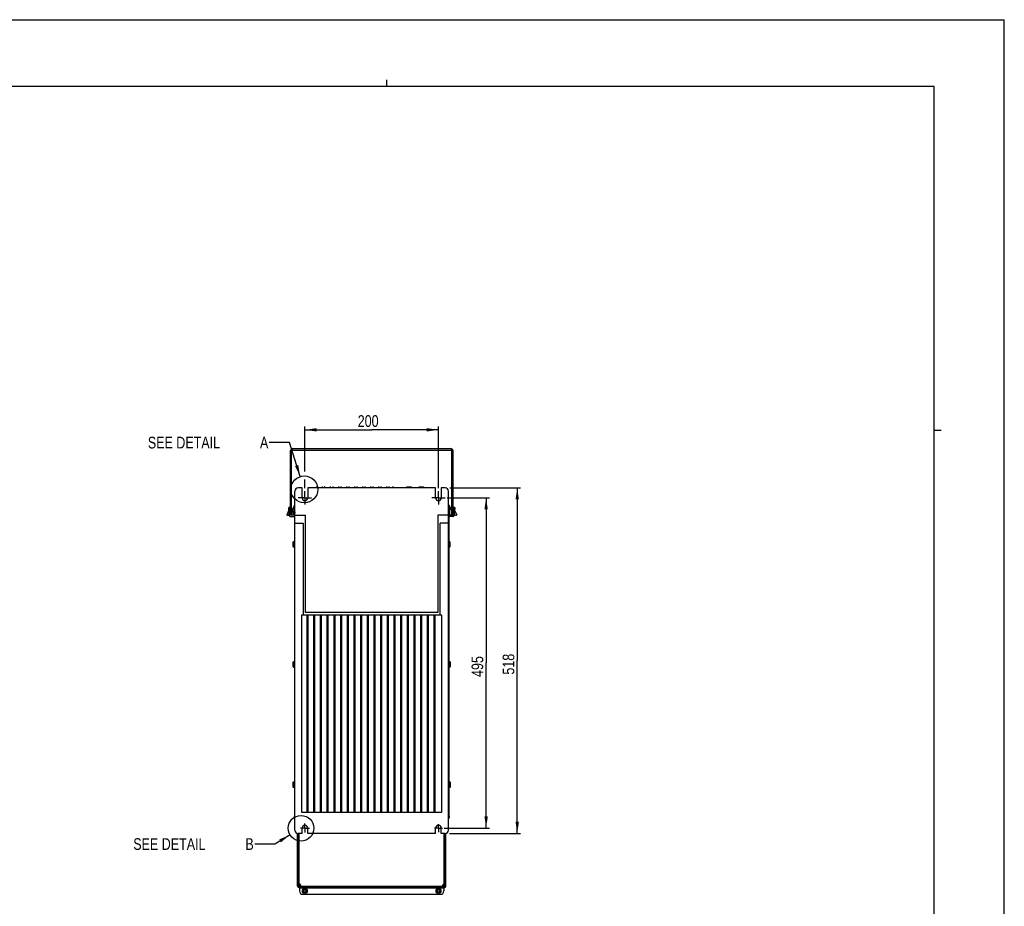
# Model space of a CAD drawing. Extents: x 0 to 594, y 0 to 420.
# Tile 58 of 58: x 299 to 594, y 154 to 420. Entities that reach past the tile are written whole.
import ezdxf

# ---------------------------------------------------------------- set-up
doc = ezdxf.new("R2010")
doc.units = 0
doc.header["$LTSCALE"] = 32.67
doc.linetypes.add('CENTER', pattern=[0.6, 0.375, -0.075, 0.075, -0.075])
doc.layers.get('0').update_dxf_attribs({"linetype": 'CONTINUOUS'})
for name, color, linetype in [('DATUM_AXIS', 7, 'CONTINUOUS'), ('DRAFTS', 7, 'CONTINUOUS'), ('ROUNDS', 7, 'CONTINUOUS')]:
    doc.layers.add(name, color=color, linetype=linetype)
doc.styles.get("Standard").update_dxf_attribs({"font": 'txt', "width": 0.8})
doc.dimstyles.get("Standard").update_dxf_attribs({"dimtxt": 2.5, "dimasz": 2.5, "dimexe": 1.25, "dimexo": 0.625, "dimtad": 1, "dimcen": 2.5, "dimazin": 3, "dimtfac": 1, "dimtmove": 0, "dimatfit": 3})

# ---------------------------------------------------------------- blocks, each defined once
blk = doc.blocks.new('_FILLED')
at = {"color": 0, "linetype": 'BYBLOCK'}
blk.add_solid([(0, 0), (-1, 0.143), (-1, -0.143)], dxfattribs=at)
blk = doc.blocks.new('*D8')
at = {"color": 2, "linetype": 'CONTINUOUS'}
for p, q in [((427.87, 279.73), (449.08, 279.73)), ((448.08, 279.73), (448.08, 227.93)), ((448.08, 176.13), (448.08, 227.93)), ((427.75, 176.13), (449.08, 176.13))]:
    blk.add_line(p, q, dxfattribs=at)
at = {"color": 2, "linetype": 'CONTINUOUS', "xscale": 3.5, "yscale": 3.5, "zscale": 3.5}
for p, rotation in [((448.08, 279.73), 90), ((448.08, 176.13), 270)]:
    blk.add_blockref('_FILLED', p, dxfattribs=dict(at, rotation=rotation))
at = {"color": 5, "linetype": 'CONTINUOUS', "width": 0.8}
blk.add_text('518', height=3.5, rotation=90, dxfattribs=at).set_placement((447.21, 223.73))
blk = doc.blocks.new('*D12')
at = {"color": 2, "linetype": 'CONTINUOUS'}
for p, q in [((427.05, 276.73), (439.76, 276.73)), ((438.76, 276.73), (438.76, 227.23)), ((438.76, 177.73), (438.76, 227.23)), ((426.15, 177.73), (439.76, 177.73))]:
    blk.add_line(p, q, dxfattribs=at)
at = {"color": 2, "linetype": 'CONTINUOUS', "xscale": 3.5, "yscale": 3.5, "zscale": 3.5}
for p, rotation in [((438.76, 276.73), 90), ((438.76, 177.73), 270)]:
    blk.add_blockref('_FILLED', p, dxfattribs=dict(at, rotation=rotation))
at = {"color": 5, "linetype": 'CONTINUOUS', "width": 0.8}
blk.add_text('495', height=3.5, rotation=90, dxfattribs=at).set_placement((437.89, 223.03))
blk = doc.blocks.new('*D13')
at = {"color": 2, "linetype": 'CONTINUOUS'}
for p, q in [((384.49, 284.62), (384.49, 298.09)), ((424.49, 279.64), (424.49, 298.09)), ((384.49, 297.09), (404.49, 297.09)), ((424.49, 297.09), (404.49, 297.09)), ((384.49, 279.57), (384.49, 282.17))]:
    blk.add_line(p, q, dxfattribs=at)
at = {"color": 2, "linetype": 'CONTINUOUS', "xscale": 3.5, "yscale": 3.5, "zscale": 3.5, "rotation": 180}
blk.add_blockref('_FILLED', (384.49, 297.09), dxfattribs=at)
at = {"color": 2, "linetype": 'CONTINUOUS', "xscale": 3.5, "yscale": 3.5, "zscale": 3.5}
blk.add_blockref('_FILLED', (424.49, 297.09), dxfattribs=at)
at = {"color": 5, "linetype": 'CONTINUOUS', "width": 0.8}
blk.add_text('200', height=3.5, dxfattribs=at).set_placement((400.29, 297.97))

msp = doc.modelspace()

# ---------------------------------------------------------------- linework, layer by layer
at = {"color": 7, "linetype": 'CONTINUOUS'}
for p, q in [((0, 420), (594, 420)), ((594, 0), (594, 420)), ((573, 400), (21, 400)), ((573, 20), (573, 400)), ((380.187, 271.49), (380.187, 290.89)), ((428.787, 290.89), (380.187, 290.89)), ((380.487, 290.89), (380.519, 290.989)), ((380.487, 271.49), (380.487, 290.89)), ((380.519, 290.989), (380.535, 291.037)), ((380.787, 291.49), (428.187, 291.49)), ((428.44, 291.037), (428.456, 290.989)), ((428.456, 290.989), (428.487, 290.89)), ((428.487, 271.49), (428.487, 290.89)), ((428.787, 290.89), (428.787, 271.49)), ((381.487, 177.13), (381.487, 278.73)), ((388.087, 279.73), (388.087, 280.09)), ((389.687, 280.09), (389.687, 279.73)), ((390.487, 279.73), (390.487, 280.09)), ((392.087, 280.09), (392.087, 279.73)), ((392.887, 279.73), (392.887, 280.09)), ((394.487, 280.09), (394.487, 279.73)), ((395.287, 279.73), (395.287, 280.09)), ((396.887, 280.09), (396.887, 279.73)), ((397.687, 279.73), (397.687, 280.09)), ((399.287, 280.09), (399.287, 279.73)), ((400.087, 279.73), (400.087, 280.09)), ((401.687, 280.09), (401.687, 279.73)), ((402.487, 279.73), (402.487, 280.09)), ((404.087, 280.09), (404.087, 279.73)), ((404.887, 279.73), (404.887, 280.09)), ((406.487, 280.09), (406.487, 279.73)), ((407.287, 279.73), (407.287, 280.09)), ((408.887, 280.09), (408.887, 279.73)), ((409.687, 279.73), (409.687, 280.09)), ((414.987, 279.73), (414.987, 280.037)), ((414.987, 280.037), (416.287, 280.037)), ((416.087, 280.037), (416.087, 279.73)), ((416.287, 280.037), (416.287, 279.73)), ((418.687, 279.73), (418.687, 280.037)), ((418.687, 280.037), (419.987, 280.037)), ((419.287, 279.73), (419.287, 280.037)), ((419.987, 280.037), (419.987, 279.73)), ((427.487, 177.13), (427.487, 278.73)), ((381.439, 274.313), (381.439, 274.51)), ((381.487, 274.51), (381.439, 274.51)), ((427.538, 274.51), (427.487, 274.51)), ((427.538, 274.313), (427.538, 274.51)), ((379.665, 273.01), (379.016, 271.617)), ((379.287, 271.49), (379.745, 271.49)), ((379.413, 271.521), (379.382, 271.526)), ((379.478, 271.511), (379.413, 271.521)), ((379.548, 271.5), (379.478, 271.511)), ((379.62, 271.49), (379.548, 271.5)), ((379.62, 271.49), (379.732, 271.731)), ((379.75, 271.394), (379.624, 273.81)), ((379.8, 273.81), (379.624, 273.81)), ((379.945, 273.417), (379.644, 273.417)), ((379.923, 273.576), (379.8, 273.81)), ((380.187, 273.332), (379.882, 273.767)), ((379.945, 273.417), (379.941, 273.507)), ((380.045, 271.51), (379.945, 273.417)), ((380.141, 274.029), (379.964, 273.651)), ((380.145, 271.51), (380.041, 273.488)), ((380.187, 271.51), (380.045, 271.51)), ((380.187, 273.161), (380.048, 273.36)), ((380.187, 272.95), (380.069, 272.95)), ((380.105, 273.601), (380.09, 273.47)), ((380.12, 273.748), (380.105, 273.601)), ((380.187, 272.17), (380.11, 272.17)), ((380.128, 273.828), (380.12, 273.748)), ((380.134, 273.889), (380.128, 273.828)), ((380.137, 273.921), (380.134, 273.889)), ((380.139, 273.948), (380.137, 273.921)), ((380.141, 273.97), (380.139, 273.948)), ((380.487, 271.49), (380.187, 271.49)), ((381.245, 271.51), (380.487, 271.51)), ((380.621, 272.966), (380.545, 271.51)), ((381.131, 273.98), (380.7, 273.235)), ((381.139, 274.22), (381.045, 271.51)), ((381.339, 274.217), (381.245, 271.51)), ((381.387, 271.53), (381.34, 271.53)), ((381.487, 274.313), (381.439, 274.313)), ((381.487, 271.53), (384.687, 271.53)), ((384.687, 242.33), (384.687, 271.53)), ((424.287, 271.53), (424.287, 242.33)), ((427.487, 271.53), (424.287, 271.53)), ((427.538, 274.313), (427.487, 274.313)), ((427.487, 272.787), (427.49, 272.707)), ((427.635, 271.53), (427.587, 271.53)), ((427.732, 271.51), (427.638, 274.217)), ((428.487, 271.51), (427.732, 271.51)), ((427.932, 271.51), (427.838, 274.22)), ((427.846, 273.98), (428.276, 273.235)), ((428.356, 272.966), (428.432, 271.51)), ((428.487, 271.49), (428.787, 271.49)), ((428.787, 273.329), (429.095, 273.767)), ((428.929, 273.36), (428.787, 273.158)), ((428.908, 272.95), (428.787, 272.95)), ((428.867, 272.17), (428.787, 272.17)), ((428.932, 271.51), (428.787, 271.51)), ((428.936, 273.488), (428.832, 271.51)), ((428.834, 274.029), (429.012, 273.649)), ((428.838, 273.921), (428.836, 273.948)), ((428.841, 273.889), (428.838, 273.921)), ((428.847, 273.828), (428.841, 273.889)), ((428.855, 273.748), (428.847, 273.828)), ((428.862, 273.682), (428.855, 273.748)), ((428.881, 273.503), (428.862, 273.682)), ((428.885, 273.468), (428.881, 273.503)), ((429.032, 273.417), (428.932, 271.51)), ((429.036, 273.507), (429.032, 273.417)), ((429.333, 273.417), (429.032, 273.417)), ((429.177, 273.81), (429.054, 273.576)), ((429.353, 273.81), (429.177, 273.81)), ((429.353, 273.81), (429.227, 271.394)), ((429.687, 271.49), (429.232, 271.49)), ((429.244, 271.727), (429.355, 271.49)), ((429.311, 273.007), (429.959, 271.617)), ((429.53, 271.516), (429.462, 271.506)), ((429.593, 271.526), (429.53, 271.516)), ((429.652, 271.536), (429.593, 271.526)), ((380.05, 271.11), (381.141, 271.11)), ((381.487, 269.13), (383.987, 269.13)), ((383.987, 269.13), (383.987, 241.554)), ((424.987, 241.554), (424.987, 269.13)), ((427.487, 269.13), (424.987, 269.13)), ((428.927, 271.11), (427.836, 271.11)), ((380.887, 263.41), (380.887, 262.15)), ((381.057, 263.58), (381.057, 261.98)), ((381.057, 263.58), (381.387, 263.58)), ((427.817, 263.58), (427.587, 263.58)), ((427.817, 261.98), (427.817, 263.58)), ((427.987, 262.15), (427.987, 263.41)), ((381.057, 261.98), (381.387, 261.98)), ((427.817, 261.98), (427.587, 261.98)), ((424.287, 242.33), (384.687, 242.33)), ((383.487, 241.554), (383.487, 182.554)), ((425.487, 241.554), (383.487, 241.554)), ((385.087, 241.354), (385.087, 182.754)), ((385.487, 241.354), (385.087, 241.354)), ((385.487, 182.754), (385.487, 241.354)), ((387.087, 241.354), (387.087, 182.754)), ((387.487, 241.354), (387.087, 241.354)), ((387.487, 182.754), (387.487, 241.354)), ((389.087, 241.354), (389.087, 182.754)), ((389.487, 241.354), (389.087, 241.354)), ((389.487, 182.754), (389.487, 241.354)), ((391.087, 241.354), (391.087, 182.754)), ((391.487, 241.354), (391.087, 241.354)), ((391.487, 182.754), (391.487, 241.354)), ((393.087, 241.354), (393.087, 182.754)), ((393.487, 241.354), (393.087, 241.354)), ((393.487, 182.754), (393.487, 241.354)), ((395.087, 241.354), (395.087, 182.754)), ((395.487, 241.354), (395.087, 241.354)), ((395.487, 182.754), (395.487, 241.354)), ((397.087, 241.354), (397.087, 182.754)), ((397.487, 241.354), (397.087, 241.354)), ((397.487, 182.754), (397.487, 241.354)), ((399.087, 241.354), (399.087, 182.754)), ((399.487, 241.354), (399.087, 241.354)), ((399.487, 182.754), (399.487, 241.354)), ((401.087, 241.354), (401.087, 182.754)), ((401.487, 241.354), (401.087, 241.354)), ((401.487, 182.754), (401.487, 241.354)), ((403.087, 241.354), (403.087, 182.754)), ((403.487, 241.354), (403.087, 241.354)), ((403.487, 182.754), (403.487, 241.354)), ((405.087, 241.354), (405.087, 182.754)), ((405.487, 241.354), (405.087, 241.354)), ((405.487, 182.754), (405.487, 241.354)), ((407.087, 241.354), (407.087, 182.754)), ((407.487, 241.354), (407.087, 241.354)), ((407.487, 182.754), (407.487, 241.354)), ((409.087, 241.354), (409.087, 182.754)), ((409.487, 241.354), (409.087, 241.354)), ((409.487, 182.754), (409.487, 241.354)), ((411.087, 241.354), (411.087, 182.754)), ((411.487, 241.354), (411.087, 241.354)), ((411.487, 182.754), (411.487, 241.354)), ((413.087, 241.354), (413.087, 182.754)), ((413.487, 241.354), (413.087, 241.354)), ((413.487, 182.754), (413.487, 241.354)), ((415.087, 241.354), (415.087, 182.754)), ((415.487, 241.354), (415.087, 241.354)), ((415.487, 182.754), (415.487, 241.354)), ((417.087, 241.354), (417.087, 182.754)), ((417.487, 241.354), (417.087, 241.354)), ((417.487, 182.754), (417.487, 241.354)), ((419.087, 241.354), (419.087, 182.754)), ((419.487, 241.354), (419.087, 241.354)), ((419.487, 182.754), (419.487, 241.354)), ((421.087, 241.354), (421.087, 182.754)), ((421.487, 241.354), (421.087, 241.354)), ((421.487, 182.754), (421.487, 241.354)), ((423.087, 241.354), (423.087, 182.754)), ((423.487, 241.354), (423.087, 241.354)), ((423.487, 182.754), (423.487, 241.354)), ((425.487, 182.554), (425.487, 241.554)), ((380.887, 227.41), (380.887, 226.15)), ((381.057, 227.58), (381.057, 225.98)), ((381.057, 227.58), (381.387, 227.58)), ((427.917, 227.58), (427.587, 227.58)), ((427.917, 225.98), (427.917, 227.58)), ((428.087, 226.15), (428.087, 227.41)), ((381.057, 225.98), (381.387, 225.98)), ((427.917, 225.98), (427.587, 225.98)), ((380.887, 191.41), (380.887, 190.15)), ((381.057, 191.58), (381.387, 191.58)), ((381.057, 191.58), (381.057, 189.98)), ((381.057, 189.98), (381.387, 189.98)), ((427.917, 191.58), (427.587, 191.58)), ((427.917, 189.98), (427.587, 189.98)), ((427.917, 189.98), (427.917, 191.58)), ((428.087, 190.15), (428.087, 191.41)), ((381.287, 181.19), (381.487, 181.19)), ((381.287, 181.19), (381.287, 180.73)), ((381.387, 181.19), (381.387, 180.89)), ((381.487, 180.89), (381.387, 180.89)), ((383.487, 182.554), (425.487, 182.554)), ((385.087, 182.754), (385.487, 182.754)), ((387.087, 182.754), (387.487, 182.754)), ((389.087, 182.754), (389.487, 182.754)), ((391.087, 182.754), (391.487, 182.754)), ((393.087, 182.754), (393.487, 182.754)), ((395.087, 182.754), (395.487, 182.754)), ((397.087, 182.754), (397.487, 182.754)), ((399.087, 182.754), (399.487, 182.754)), ((401.087, 182.754), (401.487, 182.754)), ((403.087, 182.754), (403.487, 182.754)), ((405.087, 182.754), (405.487, 182.754)), ((407.087, 182.754), (407.487, 182.754)), ((409.087, 182.754), (409.487, 182.754)), ((411.087, 182.754), (411.487, 182.754)), ((413.087, 182.754), (413.487, 182.754)), ((415.087, 182.754), (415.487, 182.754)), ((417.087, 182.754), (417.487, 182.754)), ((419.087, 182.754), (419.487, 182.754)), ((421.087, 182.754), (421.487, 182.754)), ((423.087, 182.754), (423.487, 182.754)), ((427.487, 181.19), (427.687, 181.19)), ((427.587, 180.89), (427.487, 180.89)), ((427.587, 181.19), (427.587, 180.89)), ((427.687, 181.19), (427.687, 180.73))]:
    msp.add_line(p, q, dxfattribs=at)
at = {"color": 2, "linetype": 'CONTINUOUS'}
for p, q in [((409, 400), (409, 402)), ((573, 297), (575.1, 297)), ((379.811, 293.259), (373.811, 293.259)), ((383.069, 283.065), (379.811, 293.259)), ((380.021, 175.709), (375.451, 172.955)), ((375.451, 172.955), (369.451, 172.955))]:
    msp.add_line(p, q, dxfattribs=at)
at = {"color": 7, "linetype": 'CONTINUOUS'}
for points in [[(380.535, 291.037), (380.551, 291.085), (380.559, 291.108), (380.566, 291.131), (380.574, 291.154), (380.582, 291.176), (380.59, 291.197), (380.598, 291.218), (380.606, 291.239), (380.614, 291.258), (380.622, 291.278), (380.63, 291.296), (380.637, 291.314), (380.645, 291.331), (380.653, 291.348), (380.661, 291.363), (380.669, 291.378), (380.677, 291.392), (380.685, 291.405), (380.693, 291.418), (380.701, 291.429), (380.709, 291.439), (380.716, 291.449), (380.724, 291.457), (380.732, 291.465), (380.74, 291.472), (380.748, 291.477), (380.756, 291.482), (380.764, 291.485), (380.772, 291.488), (380.78, 291.489), (380.787, 291.49)], [(428.187, 291.49), (428.195, 291.489), (428.203, 291.488), (428.211, 291.485), (428.219, 291.482), (428.227, 291.477), (428.235, 291.472), (428.243, 291.465), (428.251, 291.457), (428.259, 291.449), (428.266, 291.439), (428.274, 291.429), (428.282, 291.418), (428.29, 291.405), (428.298, 291.392), (428.306, 291.378), (428.314, 291.363), (428.322, 291.348), (428.33, 291.331), (428.337, 291.314), (428.345, 291.296), (428.353, 291.278), (428.361, 291.258), (428.369, 291.239), (428.377, 291.218), (428.385, 291.197), (428.393, 291.176), (428.401, 291.154), (428.409, 291.131), (428.416, 291.108)], [(428.416, 291.108), (428.432, 291.061), (428.44, 291.037)], [(410.805, 280.09), (410.778, 280.034), (410.746, 279.951), (410.72, 279.868), (410.702, 279.784), (410.695, 279.73)], [(410.721, 279.73), (410.746, 279.81), (410.778, 279.892), (410.817, 279.973), (410.864, 280.052), (410.89, 280.09)], [(379.037, 271.599), (379.034, 271.601), (379.027, 271.604), (379.022, 271.607), (379.019, 271.61), (379.016, 271.612), (379.015, 271.614), (379.016, 271.617)], [(379.037, 271.599), (379.057, 271.592), (379.093, 271.576), (379.137, 271.558), (379.186, 271.536), (379.242, 271.511), (379.287, 271.49)], [(379.382, 271.526), (379.323, 271.536), (379.295, 271.541), (379.268, 271.545), (379.243, 271.55), (379.219, 271.555), (379.196, 271.559), (379.174, 271.563), (379.154, 271.568), (379.135, 271.572), (379.118, 271.576), (379.102, 271.58), (379.087, 271.584), (379.074, 271.587), (379.062, 271.591), (379.051, 271.594), (379.042, 271.598), (379.037, 271.599)], [(379.923, 273.576), (379.951, 273.59), (379.975, 273.598), (379.994, 273.598), (380.005, 273.592)], [(379.941, 273.507), (379.938, 273.531), (379.932, 273.555), (379.923, 273.576)], [(379.941, 273.507), (379.979, 273.507), (380.011, 273.503), (380.033, 273.497), (380.041, 273.488)], [(379.945, 273.417), (379.983, 273.419), (380.015, 273.42), (380.037, 273.421), (380.044, 273.42)], [(380.141, 274.029), (380.141, 274.031), (380.142, 274.031), (380.142, 274.031), (380.143, 274.03), (380.143, 274.028), (380.143, 274.025), (380.143, 274.022), (380.143, 274.018), (380.143, 274.014), (380.143, 274.008), (380.143, 274.002), (380.143, 273.995), (380.142, 273.988), (380.142, 273.979), (380.141, 273.97)], [(381.339, 274.217), (381.277, 274.219), (381.222, 274.22), (381.177, 274.221), (381.149, 274.221), (381.139, 274.22)], [(381.439, 274.313), (381.417, 274.311), (381.397, 274.304), (381.378, 274.293), (381.362, 274.277), (381.35, 274.259), (381.342, 274.239), (381.339, 274.217)], [(427.638, 274.217), (427.635, 274.239), (427.627, 274.259), (427.615, 274.277), (427.599, 274.293), (427.58, 274.304), (427.56, 274.311), (427.538, 274.313)], [(427.638, 274.217), (427.7, 274.219), (427.755, 274.22), (427.799, 274.221), (427.828, 274.221), (427.838, 274.22)], [(428.836, 273.948), (428.834, 273.97), (428.833, 273.979), (428.833, 273.988), (428.832, 273.995), (428.832, 274.002), (428.832, 274.008), (428.832, 274.014), (428.832, 274.018), (428.832, 274.022), (428.832, 274.025), (428.832, 274.028), (428.832, 274.03), (428.833, 274.031), (428.833, 274.031), (428.834, 274.031), (428.834, 274.029)], [(429.032, 273.417), (428.994, 273.419), (428.962, 273.42), (428.94, 273.421), (428.932, 273.42)], [(429.036, 273.507), (428.998, 273.507), (428.966, 273.503), (428.944, 273.497), (428.936, 273.488)], [(429.054, 273.576), (429.026, 273.59), (429.002, 273.598), (428.983, 273.598), (428.972, 273.592)], [(429.054, 273.576), (429.045, 273.555), (429.038, 273.531), (429.036, 273.507)], [(429.462, 271.506), (429.391, 271.495), (429.355, 271.49)], [(429.937, 271.599), (429.933, 271.598), (429.924, 271.594), (429.913, 271.591), (429.901, 271.587), (429.888, 271.584), (429.873, 271.58), (429.857, 271.576), (429.84, 271.572), (429.821, 271.568), (429.8, 271.563), (429.779, 271.559), (429.756, 271.555), (429.732, 271.55), (429.707, 271.545), (429.68, 271.541), (429.652, 271.536)], [(429.687, 271.49), (429.733, 271.511), (429.789, 271.536), (429.838, 271.558), (429.882, 271.576), (429.918, 271.592), (429.937, 271.599)], [(429.959, 271.617), (429.96, 271.614), (429.959, 271.612), (429.956, 271.61), (429.953, 271.607), (429.948, 271.604), (429.941, 271.601), (429.937, 271.599)]]:
    msp.add_lwpolyline(points, dxfattribs=at)
at = {"color": 2, "linetype": 'CONTINUOUS'}
for centre, radius in [((384.297, 279.222), 4.035), ((383.313, 177.693), 3.844)]:
    msp.add_circle(centre, radius, dxfattribs=at)
at = {"color": 7, "linetype": 'CONTINUOUS'}
for centre, radius, start, end in [((380.787, 290.89), 0.6, 90, 180), ((380.787, 290.89), 0.3, 144.20738, 180), ((428.187, 290.89), 0.6, 0, 90), ((428.187, 290.89), 0.3, 0, 35.79262), ((381.439, 274.21), 0.3, 90, 178.00572), ((427.538, 274.21), 0.3, 1.99428, 90), ((380.05, 271.41), 0.3, 183, 270), ((379.8, 273.71), 0.1, 35, 90), ((379.841, 273.477), 0.2, 3, 34.99936), ((379.687, 274.241), 0.5, 334.99996, 360), ((381.22, 272.935), 0.6, 150, 177), ((427.757, 272.935), 0.6, 3, 30), ((429.287, 274.241), 0.5, 180, 205.00004), ((428.927, 271.41), 0.3, 270, 357), ((429.136, 273.477), 0.2, 145.00064, 177), ((429.177, 273.71), 0.1, 90, 145), ((381.141, 271.41), 0.3, 270, 325.62637), ((427.836, 271.41), 0.3, 213.75936, 270), ((381.057, 263.41), 0.17, 90, 180), ((427.817, 263.41), 0.17, 0, 90), ((381.057, 262.15), 0.17, 180, 270), ((427.817, 262.15), 0.17, 270, 360), ((381.057, 227.41), 0.17, 90, 180), ((427.917, 227.41), 0.17, 0, 90), ((381.057, 226.15), 0.17, 180, 270), ((427.917, 226.15), 0.17, 270, 360), ((381.057, 191.41), 0.17, 90, 180), ((381.057, 190.15), 0.17, 180, 270), ((427.917, 191.41), 0.17, 0, 90), ((427.917, 190.15), 0.17, 270, 360)]:
    msp.add_arc(centre, radius, start, end, dxfattribs=at)
at = {"color": 2, "linetype": 'CONTINUOUS'}
for points in [[(381.527, 286.247), (383.069, 283.065), (382.48, 286.551)], [(377.282, 173.474), (380.021, 175.709), (376.766, 174.33)]]:
    msp.add_solid(points, dxfattribs=at)
at = {"layer": 'DATUM_AXIS', "color": 7, "linetype": 'CONTINUOUS'}
for p, q in [((383.637, 279.73), (382.487, 279.73)), ((383.637, 276.73), (383.637, 279.73)), ((385.337, 279.73), (385.337, 276.73)), ((423.637, 279.73), (385.337, 279.73)), ((423.637, 276.73), (423.637, 279.73)), ((425.337, 279.73), (425.337, 276.73)), ((426.487, 279.73), (425.337, 279.73)), ((381.387, 271.53), (381.487, 271.53)), ((427.487, 271.53), (427.587, 271.53)), ((381.487, 180.73), (381.287, 180.73)), ((427.687, 180.73), (427.487, 180.73)), ((383.637, 176.13), (383.637, 177.73)), ((385.337, 176.13), (385.337, 177.73)), ((423.637, 176.13), (423.637, 177.73)), ((425.337, 176.13), (425.337, 177.73)), ((382.287, 160.29), (382.287, 176.151)), ((382.587, 160.29), (382.587, 176.13)), ((382.687, 160.26), (382.687, 176.13)), ((382.787, 160.844), (382.787, 176.13)), ((423.637, 176.13), (385.337, 176.13)), ((426.187, 160.844), (426.187, 176.13)), ((426.287, 160.26), (426.287, 176.13)), ((426.387, 160.29), (426.387, 176.13)), ((426.687, 160.29), (426.687, 176.151)), ((382.787, 167.377), (382.687, 167.377)), ((382.687, 167.282), (382.787, 167.282)), ((426.287, 167.377), (426.187, 167.377)), ((426.187, 167.282), (426.287, 167.282)), ((382.287, 160.383), (382.587, 160.383)), ((382.287, 160.29), (382.587, 160.29)), ((382.887, 160.544), (382.687, 160.544)), ((382.887, 160.26), (382.687, 160.26)), ((382.687, 160.19), (383.098, 160.19)), ((382.687, 159.89), (382.687, 160.19)), ((382.687, 159.89), (426.287, 159.89)), ((382.887, 160.189), (382.887, 160.544)), ((383.285, 160.397), (382.887, 160.397)), ((382.887, 159.89), (382.887, 158.89)), ((382.887, 159.79), (426.087, 159.79)), ((383.098, 159.89), (383.098, 160.19)), ((383.285, 160.37), (425.69, 160.37)), ((383.285, 160.356), (383.285, 160.37)), ((426.087, 160.397), (425.689, 160.397)), ((425.69, 160.37), (425.69, 160.355)), ((425.877, 160.19), (426.287, 160.19)), ((425.877, 159.89), (425.877, 160.19)), ((426.087, 160.544), (426.287, 160.544)), ((426.087, 160.189), (426.087, 160.544)), ((426.087, 160.26), (426.287, 160.26)), ((426.087, 159.89), (426.087, 158.89)), ((426.287, 159.89), (426.287, 160.19)), ((426.687, 160.383), (426.387, 160.383)), ((426.687, 160.29), (426.387, 160.29)), ((383.887, 157.89), (425.087, 157.89))]:
    msp.add_line(p, q, dxfattribs=at)
at = {"layer": 'DATUM_AXIS', "color": 7, "linetype": 'CENTER'}
for p, q in [((384.487, 276.73), (384.487, 278.73)), ((424.487, 276.73), (424.487, 278.73)), ((384.487, 276.73), (382.487, 276.73)), ((384.487, 276.73), (384.487, 274.73)), ((384.487, 276.73), (386.487, 276.73)), ((424.487, 276.73), (422.487, 276.73)), ((424.487, 276.73), (424.487, 274.73)), ((424.487, 276.73), (426.487, 276.73)), ((384.487, 177.73), (383.128, 177.73)), ((384.487, 177.73), (384.487, 179.09)), ((384.487, 177.73), (385.847, 177.73)), ((384.487, 177.73), (384.487, 176.37)), ((424.487, 177.73), (423.299, 177.73)), ((424.487, 177.73), (424.487, 178.918)), ((424.487, 177.73), (425.676, 177.73)), ((424.487, 177.73), (424.487, 176.542))]:
    msp.add_line(p, q, dxfattribs=at)
at = {"layer": 'DATUM_AXIS', "color": 7, "linetype": 'CONTINUOUS'}
for points in [[(382.687, 167.238), (382.684, 167.238), (382.68, 167.239), (382.676, 167.239), (382.672, 167.24), (382.668, 167.241), (382.664, 167.242), (382.66, 167.243), (382.656, 167.245), (382.652, 167.247), (382.648, 167.249), (382.644, 167.252), (382.639, 167.255), (382.635, 167.259), (382.631, 167.262), (382.627, 167.267), (382.623, 167.271), (382.618, 167.276), (382.614, 167.282), (382.61, 167.288), (382.607, 167.295), (382.603, 167.302), (382.6, 167.31), (382.597, 167.319), (382.594, 167.327), (382.592, 167.337), (382.59, 167.346), (382.589, 167.356), (382.588, 167.366), (382.587, 167.377)], [(426.287, 167.238), (426.291, 167.238), (426.295, 167.239), (426.299, 167.239), (426.303, 167.24), (426.307, 167.241), (426.311, 167.242), (426.315, 167.243), (426.319, 167.245), (426.323, 167.247), (426.327, 167.249), (426.331, 167.252), (426.336, 167.255), (426.34, 167.259), (426.344, 167.262), (426.348, 167.267), (426.352, 167.271), (426.357, 167.276), (426.361, 167.282), (426.365, 167.288), (426.368, 167.295), (426.372, 167.302), (426.375, 167.31), (426.378, 167.319), (426.381, 167.327), (426.383, 167.337), (426.385, 167.346), (426.386, 167.356), (426.387, 167.366), (426.387, 167.377)], [(382.587, 160.682), (382.588, 160.672), (382.589, 160.662), (382.59, 160.652), (382.592, 160.643), (382.594, 160.633), (382.597, 160.624), (382.6, 160.616), (382.603, 160.608), (382.607, 160.601), (382.61, 160.594), (382.614, 160.588), (382.618, 160.582), (382.623, 160.577), (382.627, 160.572), (382.631, 160.568), (382.635, 160.564), (382.639, 160.561), (382.644, 160.558), (382.648, 160.555), (382.652, 160.553), (382.656, 160.551), (382.66, 160.549), (382.664, 160.548), (382.668, 160.547), (382.672, 160.546), (382.676, 160.545), (382.68, 160.544), (382.684, 160.544), (382.687, 160.544)], [(382.589, 160.273), (382.597, 160.271), (382.612, 160.267)], [(382.612, 160.267), (382.627, 160.265), (382.642, 160.263), (382.657, 160.261), (382.672, 160.26), (382.687, 160.26)], [(383.287, 160.415), (383.287, 160.432), (383.286, 160.45), (383.285, 160.467), (383.282, 160.484), (383.28, 160.502), (383.276, 160.519), (383.272, 160.536), (383.267, 160.553), (383.262, 160.569), (383.256, 160.586), (383.249, 160.602), (383.242, 160.618), (383.235, 160.634), (383.226, 160.649), (383.217, 160.665), (383.208, 160.679), (383.198, 160.694), (383.188, 160.708), (383.177, 160.722), (383.165, 160.735), (383.153, 160.748), (383.141, 160.761), (383.128, 160.773), (383.115, 160.785), (383.101, 160.796), (383.087, 160.807), (383.073, 160.817), (383.058, 160.827), (383.043, 160.836), (383.027, 160.845), (383.011, 160.853), (382.995, 160.86), (382.979, 160.867), (382.962, 160.874), (382.945, 160.879), (382.928, 160.885), (382.911, 160.889), (382.894, 160.893), (382.876, 160.897), (382.859, 160.899), (382.841, 160.902), (382.823, 160.903), (382.805, 160.904), (382.787, 160.904)], [(383.282, 160.424), (383.28, 160.441), (383.276, 160.459), (383.272, 160.476), (383.267, 160.492), (383.262, 160.509), (383.256, 160.526), (383.249, 160.542), (383.242, 160.558), (383.235, 160.574), (383.226, 160.589), (383.217, 160.604), (383.208, 160.619), (383.198, 160.634), (383.188, 160.648), (383.177, 160.662), (383.165, 160.675), (383.153, 160.688), (383.141, 160.701), (383.128, 160.713), (383.115, 160.725), (383.101, 160.736), (383.087, 160.747), (383.073, 160.757), (383.058, 160.766), (383.043, 160.776), (383.027, 160.784), (383.011, 160.792), (382.995, 160.8), (382.979, 160.807), (382.962, 160.813), (382.945, 160.819), (382.928, 160.824), (382.911, 160.829), (382.894, 160.833), (382.876, 160.836), (382.859, 160.839), (382.841, 160.841), (382.823, 160.843), (382.805, 160.844), (382.787, 160.844)], [(383.098, 159.89), (383.106, 159.89), (383.115, 159.891), (383.123, 159.892), (383.13, 159.894), (383.138, 159.896), (383.145, 159.899), (383.152, 159.903), (383.158, 159.907), (383.165, 159.911), (383.171, 159.916), (383.177, 159.922), (383.183, 159.928), (383.188, 159.934), (383.193, 159.941), (383.199, 159.949), (383.203, 159.957), (383.208, 159.965), (383.213, 159.974), (383.217, 159.983), (383.221, 159.993), (383.226, 160.003), (383.229, 160.014), (383.233, 160.025), (383.237, 160.036), (383.24, 160.048), (383.244, 160.06), (383.247, 160.072), (383.25, 160.085), (383.253, 160.097), (383.256, 160.111), (383.258, 160.124), (383.261, 160.138), (383.263, 160.151), (383.265, 160.165), (383.268, 160.18), (383.27, 160.194), (383.272, 160.208), (383.273, 160.223), (383.275, 160.238), (383.277, 160.252), (383.278, 160.267), (383.28, 160.282), (383.281, 160.297)], [(383.098, 160.19), (383.112, 160.19), (383.125, 160.191), (383.137, 160.192), (383.149, 160.193), (383.16, 160.194), (383.17, 160.196), (383.179, 160.199), (383.188, 160.201), (383.197, 160.204), (383.204, 160.207), (383.212, 160.21), (383.218, 160.214), (383.224, 160.217), (383.23, 160.221), (383.235, 160.225), (383.24, 160.229), (383.244, 160.233), (383.249, 160.237), (383.253, 160.242), (383.256, 160.246), (383.26, 160.251), (383.263, 160.255), (383.266, 160.26), (383.269, 160.264), (383.271, 160.269), (383.274, 160.274), (383.276, 160.278), (383.278, 160.283), (383.279, 160.288), (383.28, 160.29)], [(383.281, 160.297), (383.282, 160.312), (383.283, 160.326), (383.284, 160.341), (383.285, 160.356)], [(383.286, 160.389), (383.285, 160.407), (383.282, 160.424)], [(383.285, 160.37), (383.287, 160.385), (383.287, 160.4), (383.287, 160.415)], [(426.187, 160.904), (426.17, 160.904), (426.152, 160.903), (426.134, 160.902), (426.116, 160.899), (426.099, 160.897), (426.081, 160.893), (426.064, 160.889), (426.047, 160.885), (426.03, 160.879), (426.013, 160.874), (425.996, 160.867), (425.98, 160.86), (425.964, 160.853), (425.948, 160.845), (425.932, 160.836), (425.917, 160.827), (425.902, 160.817), (425.888, 160.807), (425.874, 160.796), (425.86, 160.785), (425.847, 160.773), (425.834, 160.761), (425.822, 160.748), (425.81, 160.735), (425.798, 160.722), (425.787, 160.708), (425.777, 160.694), (425.767, 160.679), (425.757, 160.665), (425.749, 160.649), (425.74, 160.634), (425.733, 160.618), (425.726, 160.602), (425.719, 160.586), (425.713, 160.569), (425.708, 160.553), (425.703, 160.536), (425.699, 160.519), (425.695, 160.502), (425.693, 160.484), (425.69, 160.467), (425.689, 160.45), (425.688, 160.432), (425.687, 160.415)], [(425.687, 160.415), (425.688, 160.4), (425.688, 160.385), (425.69, 160.37)], [(425.693, 160.424), (425.69, 160.407), (425.689, 160.389)], [(425.69, 160.355), (425.691, 160.341), (425.692, 160.326), (425.693, 160.312), (425.694, 160.297), (425.695, 160.282)], [(426.187, 160.844), (426.17, 160.844), (426.152, 160.843), (426.134, 160.841), (426.116, 160.839), (426.099, 160.836), (426.081, 160.833), (426.064, 160.829), (426.047, 160.824), (426.03, 160.819), (426.013, 160.813), (425.996, 160.807), (425.98, 160.8), (425.964, 160.792), (425.948, 160.784), (425.932, 160.776), (425.917, 160.766), (425.902, 160.757), (425.888, 160.747), (425.874, 160.736), (425.86, 160.725), (425.847, 160.713), (425.834, 160.701), (425.822, 160.688), (425.81, 160.675), (425.798, 160.662), (425.787, 160.648), (425.777, 160.634), (425.767, 160.619), (425.757, 160.604), (425.749, 160.589), (425.74, 160.574), (425.733, 160.558), (425.726, 160.542), (425.719, 160.526), (425.713, 160.509), (425.708, 160.492), (425.703, 160.476), (425.699, 160.459), (425.695, 160.441), (425.693, 160.424)], [(425.695, 160.29), (425.696, 160.288), (425.697, 160.283), (425.699, 160.278), (425.701, 160.274), (425.704, 160.269), (425.706, 160.264), (425.709, 160.26), (425.712, 160.255), (425.715, 160.251), (425.719, 160.246), (425.722, 160.242), (425.726, 160.237), (425.731, 160.233), (425.735, 160.229), (425.74, 160.225), (425.745, 160.221), (425.751, 160.217), (425.757, 160.214), (425.763, 160.21), (425.771, 160.207), (425.778, 160.204), (425.787, 160.201), (425.795, 160.199), (425.805, 160.196), (425.815, 160.194), (425.826, 160.193), (425.838, 160.192), (425.85, 160.191), (425.863, 160.19), (425.877, 160.19)], [(425.695, 160.282), (425.697, 160.267), (425.698, 160.252), (425.7, 160.238), (425.702, 160.223), (425.703, 160.208), (425.705, 160.194), (425.707, 160.18), (425.709, 160.165), (425.712, 160.151), (425.714, 160.138), (425.717, 160.124), (425.719, 160.111), (425.722, 160.097), (425.725, 160.085), (425.728, 160.072), (425.731, 160.06), (425.735, 160.048), (425.738, 160.036), (425.742, 160.025), (425.745, 160.014), (425.749, 160.003), (425.753, 159.993), (425.758, 159.983), (425.762, 159.974), (425.767, 159.965), (425.771, 159.957), (425.776, 159.949), (425.782, 159.941), (425.787, 159.934), (425.792, 159.928), (425.798, 159.922), (425.804, 159.916), (425.81, 159.911), (425.816, 159.907), (425.823, 159.903), (425.83, 159.899), (425.837, 159.896), (425.845, 159.894), (425.852, 159.892), (425.86, 159.891), (425.868, 159.89), (425.877, 159.89)], [(426.387, 160.682), (426.387, 160.672), (426.386, 160.662), (426.385, 160.652), (426.383, 160.643), (426.381, 160.633), (426.378, 160.624), (426.375, 160.616), (426.372, 160.608), (426.368, 160.601), (426.365, 160.594), (426.361, 160.588), (426.357, 160.582), (426.352, 160.577), (426.348, 160.572), (426.344, 160.568), (426.34, 160.564), (426.336, 160.561), (426.331, 160.558), (426.327, 160.555), (426.323, 160.553), (426.319, 160.551), (426.315, 160.549), (426.311, 160.548), (426.307, 160.547), (426.303, 160.546), (426.299, 160.545), (426.295, 160.544), (426.291, 160.544), (426.287, 160.544)], [(426.363, 160.267), (426.348, 160.265), (426.333, 160.263), (426.318, 160.261), (426.303, 160.26), (426.287, 160.26)], [(426.386, 160.273), (426.378, 160.271), (426.363, 160.267)]]:
    msp.add_lwpolyline(points, dxfattribs=at)
for centre, radius in [((384.487, 158.89), 0.75), ((384.487, 158.89), 0.55), ((384.487, 158.89), 0.4), ((424.487, 158.89), 0.75), ((424.487, 158.89), 0.55), ((424.487, 158.89), 0.4)]:
    msp.add_circle(centre, radius, dxfattribs=at)
for centre, radius, start, end in [((382.487, 278.73), 1, 90, 180), ((426.487, 278.73), 1, 0, 90), ((384.487, 276.73), 0.85, 180, 360), ((424.487, 276.73), 0.85, 180, 360), ((384.487, 177.73), 0.85, 0, 180), ((424.487, 177.73), 0.85, 0, 180), ((382.687, 160.29), 0.4, 180, 270), ((382.687, 160.29), 0.1, 180, 270), ((426.287, 160.29), 0.4, 270, 360), ((426.287, 160.29), 0.1, 270, 360), ((383.887, 158.89), 1, 180, 270), ((425.087, 158.89), 1, 270, 360)]:
    msp.add_arc(centre, radius, start, end, dxfattribs=at)
at = {"layer": 'DRAFTS', "color": 7, "linetype": 'CONTINUOUS'}
for p, q in [((381.387, 271.53), (381.387, 181.19)), ((427.587, 271.53), (427.587, 181.19))]:
    msp.add_line(p, q, dxfattribs=at)
at = {"layer": 'ROUNDS', "color": 7, "linetype": 'CONTINUOUS'}
for p, q in [((381.34, 271.53), (381.487, 272.73)), ((381.417, 272.159), (381.443, 272.156)), ((381.443, 272.156), (381.437, 272.13)), ((381.437, 272.13), (381.487, 272.13)), ((381.487, 272.517), (381.443, 272.156)), ((381.443, 272.156), (381.487, 272.156)), ((427.49, 272.707), (427.487, 272.707)), ((427.487, 272.517), (427.532, 272.156)), ((427.532, 272.156), (427.487, 272.156)), ((427.538, 272.13), (427.487, 272.13)), ((427.635, 271.53), (427.49, 272.707)), ((427.532, 272.156), (427.558, 272.159)), ((427.538, 272.13), (427.532, 272.156)), ((383.637, 176.13), (382.487, 176.13)), ((426.487, 176.13), (425.337, 176.13))]:
    msp.add_line(p, q, dxfattribs=at)
for centre, radius, start, end in [((381.437, 272.104), 0.026, 90, 173), ((427.464, 272.704), 0.026, 7, 24.13226), ((427.538, 272.104), 0.026, 7, 90), ((382.487, 177.13), 1, 180, 270), ((426.487, 177.13), 1, 270, 360)]:
    msp.add_arc(centre, radius, start, end, dxfattribs=at)

# ---------------------------------------------------------------- texts
at = {"color": 5, "linetype": 'CONTINUOUS', "width": 0.8}
for s, p in [('SEE DETAIL  ', (337.411, 291.509)), ('A', (371.011, 291.509)), ('SEE DETAIL  ', (333.051, 171.205)), ('B', (366.651, 171.205))]:
    msp.add_text(s, height=3.5, dxfattribs=at).set_placement(p)

# ---------------------------------------------------------------- dimensions: what is measured, and where the dimension line sits
at = {"color": 2, "linetype": 'CONTINUOUS'}
dim = msp.add_linear_dim(base=(424.487, 297.095), p1=(384.487, 279.567), p2=(424.487, 279.642), dimstyle='Standard', dxfattribs=at)
dim.commit()
dim.dimension.update_dxf_attribs({"geometry": '*D13', "text_midpoint": (404.487, 299.72), "dimtype": 128})
for base, p1, p2, picture, middle in [((448.085, 176.13), (427.871, 279.73), (427.749, 176.13), '*D8', (445.46, 227.93)), ((438.764, 177.73), (427.051, 276.73), (426.148, 177.73), '*D12', (436.139, 227.23))]:
    dim = msp.add_linear_dim(base=base, p1=p1, p2=p2, angle=270, dimstyle='Standard', dxfattribs=at)
    dim.commit()
    dim.dimension.update_dxf_attribs({"geometry": picture, "text_midpoint": middle, "dimtype": 128})

doc.saveas('drawing.dxf')
